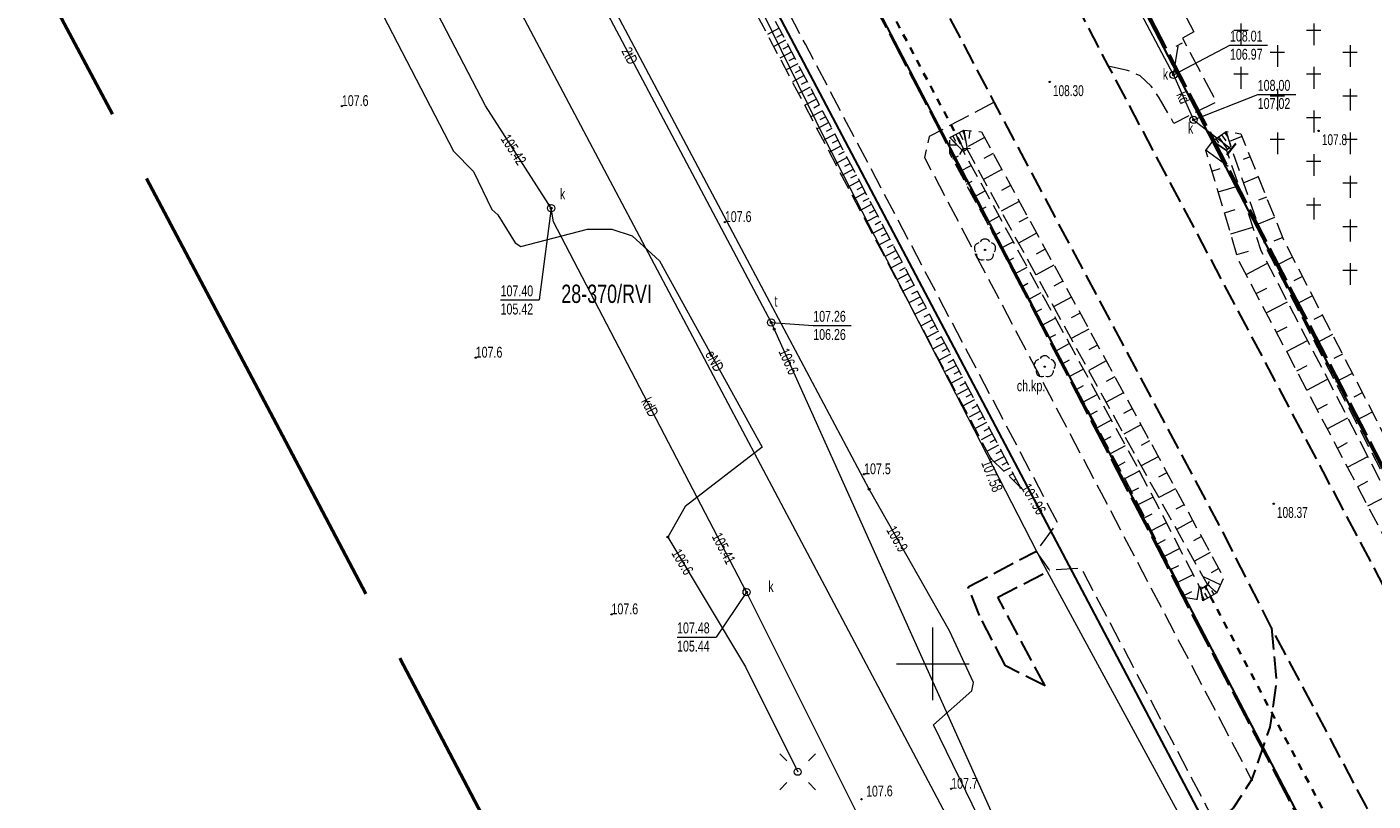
# Model space of a CAD drawing. Header units: metres. Extents: x 7529521 to 7531797, y 5723878 to 5728074.
# Tile 86 of 90: x 7529638 to 7529730, y 5727741 to 5727794. Entities that reach past the tile are written whole.
import ezdxf
from ezdxf.enums import TextEntityAlignment as Align

# ---------------------------------------------------------------- set-up
doc = ezdxf.new("R2010")
doc.units = ezdxf.units.M
for name, pattern in [('11', [3, 2.5, -0.5]), ('2_1', [0]), ('2_BUBZ02', [1.75, 1.25, -0.5]), ('2_BUBZ02G', [1.75, 1.25, -0.5]), ('2_KTJZ01', [2, 1.5, -0.5]), ('2_PTCM', [1.5, 1, -0.5]), ('4_1', [0]), ('4_SUPE_01', [0]), ('4_SUPK_01', [0]), ('4_SUPT_01', [0]), ('4_SUPW_01', [0]), ('GDE', [0]), ('GUK', [2, 1.5, -0.5]), ('GUZ', [1, 0.5, -0.5]), ('L_0_05', [1.75, 1.25, -0.5]), ('L_0_06', [2, 1.5, -0.5]), ('L_0_09', [2.5, 2, -0.5]), ('L_0_7E', [1, 0.5, -0.5]), ('L_0_BB', [0])]:
    doc.linetypes.add(name, pattern=pattern)
doc.layers.get('0').update_dxf_attribs({"color": 252})
for name, color, linetype, lineweight in [('brama', 252, 'Continuous', 18), ('BUBZ_L_1', 252, '2_BUBZ02', 18), ('chodnik', 252, 'L_0_06', 18), ('Dzialki', 80, 'GDE', 30), ('jezdnia', 252, 'L_0_06', 18), ('k', 252, 'Continuous', 18), ('Kontury', 252, 'GUK', 18), ('KTJZ_E_T_0', 252, 'Continuous', 15), ('KTJZ_L_0', 251, '2_KTJZ01', 30), ('MPZP', 130, '11', 40), ('Numery_konturow', 252, 'Continuous', 13), ('OBOP_T_1', 74, 'Continuous', 18), ('odwodnienie liniowe', 24, 'L_0_BB', 18), ('przepust', 252, 'L_0_7E', 35), ('PTCM_L_2', 252, '2_PTCM', 18), ('RTPW_T_0', 252, 'Continuous', 15), ('RTPW_T_1', 252, 'Continuous', 15), ('skarpa nieumocniona', 252, 'L_0_05', 18), ('skarpa umocniona', 252, 'Continuous', 18), ('SUPE_E_T_3', 240, 'Continuous', 15), ('SUPE_L_1', 240, '4_SUPE_01', 18), ('SUPE_L_3', 240, '4_SUPE_01', 18), ('SUPK_E_T_0', 24, 'Continuous', 15), ('SUPK_L_0', 24, '4_SUPK_01', 18), ('SUPT_E_T_0', 30, 'Continuous', 15), ('SUPT_L_0', 30, '4_SUPT_01', 18), ('SUPW_L_2', 150, '4_SUPW_01', 18), ('SUSM_T_0', 252, 'Continuous', 18), ('SUTE_T_0', 240, 'Continuous', 18), ('SUTK_T_0', 252, 'Continuous', 18), ('SUTT_T_0', 30, 'Continuous', 18), ('SUUK_E_T_9', 34, 'Continuous', 15), ('SUUK_T_2', 34, 'Continuous', 18), ('SUUK_T_5', 7, 'Continuous', 35), ('SUUT_E_T_9', 30, 'Continuous', 15), ('SUUT_T_1', 30, 'Continuous', 18), ('Uzytki', 252, 'GUZ', 18), ('wysokosci_naturalne', 7, 'Continuous', 18), ('wysokosci_sztuczne', 7, 'Continuous', 18)]:
    doc.layers.add(name, color=color, linetype=linetype, lineweight=lineweight)
doc.layers.add('zakres', color=7, linetype='L_0_09', lineweight=50, true_color=0xff05ff)
doc.styles.get("Standard").update_dxf_attribs({"font": 'arial.ttf'})

# ---------------------------------------------------------------- blocks, each defined once
blk = doc.blocks.new('2_OBOP02_01')
at = {"linetype": 'Continuous'}
blk.add_circle((0, 0), 0.045, dxfattribs=at)
for centre, start, end in [((-0.357, 0.116), 102.14447, 221.86002), ((0, 0.375), 30.14012, 149.85988), ((0.357, 0.116), 318.13998, 77.85553), ((-0.22, -0.303), 174.14818, 293.85423), ((0.22, -0.303), 246.14577, 5.85182)]:
    blk.add_arc(centre, 0.375, start, end, dxfattribs=at)
blk = doc.blocks.new('2_PTCM03_01')
at = {"linetype": 'Continuous'}
for p, q in [((0.5, 0.25), (-0.5, 0.25)), ((0, 0.75), (0, -0.75))]:
    blk.add_line(p, q, dxfattribs=at)
blk = doc.blocks.new('2_RTPW01')
at = {"linetype": 'Continuous'}
blk.add_circle((0, 0), 0.045, dxfattribs=at)
blk = doc.blocks.new('2_RTPW02')
at = {"linetype": 'Continuous'}
blk.add_circle((0, 0), 0.045, dxfattribs=at)
blk = doc.blocks.new('4_SUSM01')
at = {"color": 240, "linetype": 'Continuous'}
for p, q in [((-0.742, 0.742), (-1.237, 1.237)), ((0.742, 0.742), (1.237, 1.237)), ((-0.742, -0.742), (-1.237, -1.237)), ((0.742, -0.742), (1.237, -1.237))]:
    blk.add_line(p, q, dxfattribs=at)
blk.add_circle((0, 0), 0.245, dxfattribs=at)
blk = doc.blocks.new('4_SUPS01_03')
at = {"linetype": 'Continuous'}
blk.add_circle((0, 0), 0.0625, dxfattribs=at)
blk = doc.blocks.new('4_SUPS01_05')
at = {"linetype": 'Continuous'}
blk.add_circle((0, 0), 0.0625, dxfattribs=at)
blk = doc.blocks.new('4_SUPS01_07')
at = {"linetype": 'Continuous'}
blk.add_circle((0, 0), 0.0625, dxfattribs=at)
blk = doc.blocks.new('4_SUUS15_05')
at = {"linetype": 'Continuous'}
blk.add_circle((0, 0), 0.25, dxfattribs=at)
blk = doc.blocks.new('4_SUUS23')
at = {"color": 24, "linetype": 'Continuous'}
blk.add_line((0, -0.5), (0, 0.5), dxfattribs=at)
blk = doc.blocks.new('4_SUUS15_07')
at = {"linetype": 'Continuous'}
blk.add_circle((0, 0), 0.25, dxfattribs=at)
blk = doc.blocks.new('L_0_BB_1')
at = {"color": 0, "linetype": 'Continuous', "lineweight": 13, "flags": 128}
blk.add_lwpolyline([(0, -0.5), (0, 0.5)], dxfattribs=at)
blk = doc.blocks.new('L_0_7E_2')
at = {"color": 0, "linetype": 'Continuous', "lineweight": 13, "flags": 128}
for points in [[(0, 0), (-0.53, 0.85)], [(0, 0), (-0.53, -0.85)]]:
    blk.add_lwpolyline(points, dxfattribs=at)
blk = doc.blocks.new('RTPW01')
at = {"linetype": 'Continuous', "lineweight": 13}
blk.add_hatch(color=0, dxfattribs=at).paths.add_polyline_path([(0, -0.09, 1), (0, 0.09, 1)])
at = {"color": 0, "linetype": 'Continuous', "lineweight": 13}
blk.add_circle((0, 0), 0.0906, dxfattribs=at)
blk = doc.blocks.new('RTPW02')
at = {"linetype": 'Continuous', "lineweight": 13}
blk.add_hatch(color=0, dxfattribs=at).paths.add_polyline_path([(0, -0.09, 1), (0, 0.09, 1)])
at = {"color": 0, "linetype": 'Continuous', "lineweight": 13}
blk.add_circle((0, 0), 0.0906, dxfattribs=at)

msp = doc.modelspace()

# ---------------------------------------------------------------- linework, layer by layer
at = {"layer": 'brama', "color": 252, "linetype": 'Continuous', "lineweight": 18, "flags": 128}
msp.add_lwpolyline([(7529715.5, 5727798.18), (7529717.96, 5727793.49)], dxfattribs=at)
at = {"layer": 'BUBZ_L_1', "linetype": '2_BUBZ02'}
for q in [(7529605.17, 5727951.62), (7529706.05, 5727762.12)]:
    msp.add_line((7529704.01, 5727764.11), q, dxfattribs=at)
at = {"layer": 'BUBZ_L_1', "linetype": '2_BUBZ02G'}
msp.add_line((7529706.05, 5727762.12), (7529606.22, 5727952.06), dxfattribs=at)
at = {"layer": 'BUBZ_L_1', "linetype": '2_1'}
for p, q in [((7529689.436, 5727793.73), (7529688.622, 5727793.302)), ((7529689.864, 5727792.916), (7529689.051, 5727792.489)), ((7529689.65, 5727793.323), (7529689.244, 5727793.109)), ((7529690.291, 5727792.103), (7529689.479, 5727791.676)), ((7529690.078, 5727792.509), (7529689.671, 5727792.296)), ((7529690.718, 5727791.291), (7529689.907, 5727790.865)), ((7529690.505, 5727791.697), (7529690.099, 5727791.484)), ((7529691.144, 5727790.481), (7529690.334, 5727790.055)), ((7529690.931, 5727790.886), (7529690.526, 5727790.673)), ((7529691.57, 5727789.671), (7529690.761, 5727789.246)), ((7529691.357, 5727790.076), (7529690.952, 5727789.863)), ((7529691.782, 5727789.266), (7529691.378, 5727789.054)), ((7529691.995, 5727788.862), (7529691.187, 5727788.437)), ((7529692.207, 5727788.458), (7529691.803, 5727788.246)), ((7529692.419, 5727788.054), (7529691.612, 5727787.63)), ((7529692.631, 5727787.651), (7529692.228, 5727787.439)), ((7529692.843, 5727787.247), (7529692.037, 5727786.824)), ((7529693.267, 5727786.441), (7529692.462, 5727786.018)), ((7529693.055, 5727786.844), (7529692.652, 5727786.632)), ((7529693.69, 5727785.636), (7529692.886, 5727785.214)), ((7529693.479, 5727786.039), (7529693.076, 5727785.827)), ((7529694.113, 5727784.832), (7529693.309, 5727784.41)), ((7529693.901, 5727785.234), (7529693.5, 5727785.023)), ((7529694.535, 5727784.029), (7529693.732, 5727783.608)), ((7529694.324, 5727784.431), (7529693.922, 5727784.22)), ((7529694.746, 5727783.628), (7529694.345, 5727783.417)), ((7529694.956, 5727783.227), (7529694.155, 5727782.806)), ((7529695.167, 5727782.827), (7529694.766, 5727782.616)), ((7529695.377, 5727782.426), (7529694.577, 5727782.006)), ((7529695.588, 5727782.026), (7529695.188, 5727781.816)), ((7529695.798, 5727781.626), (7529694.998, 5727781.206)), ((7529696.218, 5727780.827), (7529695.419, 5727780.407)), ((7529696.008, 5727781.226), (7529695.608, 5727781.016)), ((7529696.637, 5727780.029), (7529695.84, 5727779.609)), ((7529696.428, 5727780.428), (7529696.029, 5727780.218)), ((7529697.056, 5727779.231), (7529696.26, 5727778.813)), ((7529696.847, 5727779.63), (7529696.449, 5727779.42)), ((7529697.475, 5727778.435), (7529696.679, 5727778.017)), ((7529697.266, 5727778.833), (7529696.868, 5727778.624)), ((7529697.893, 5727777.64), (7529697.098, 5727777.222)), ((7529697.684, 5727778.037), (7529697.287, 5727777.828)), ((7529698.102, 5727777.242), (7529697.705, 5727777.034)), ((7529698.311, 5727776.845), (7529697.517, 5727776.428)), ((7529698.519, 5727776.448), (7529698.123, 5727776.24)), ((7529698.728, 5727776.052), (7529697.935, 5727775.635)), ((7529698.936, 5727775.655), (7529698.54, 5727775.447)), ((7529699.144, 5727775.259), (7529698.352, 5727774.843)), ((7529699.56, 5727774.468), (7529698.769, 5727774.052)), ((7529699.352, 5727774.863), (7529698.957, 5727774.655)), ((7529699.976, 5727773.677), (7529699.186, 5727773.262)), ((7529699.768, 5727774.072), (7529699.373, 5727773.865)), ((7529700.391, 5727772.887), (7529699.602, 5727772.473)), ((7529700.183, 5727773.282), (7529699.789, 5727773.075)), ((7529700.598, 5727772.493), (7529700.204, 5727772.286)), ((7529700.805, 5727772.099), (7529700.017, 5727771.685)), ((7529701.012, 5727771.705), (7529700.619, 5727771.498)), ((7529701.219, 5727771.311), (7529700.432, 5727770.897)), ((7529701.426, 5727770.917), (7529701.033, 5727770.711)), ((7529701.633, 5727770.524), (7529700.847, 5727770.111)), ((7529702.046, 5727769.738), (7529701.261, 5727769.326)), ((7529701.839, 5727770.131), (7529701.447, 5727769.925)), ((7529702.458, 5727768.953), (7529701.674, 5727768.541)), ((7529702.252, 5727769.346), (7529701.86, 5727769.139)), ((7529702.871, 5727768.169), (7529702.087, 5727767.758)), ((7529702.665, 5727768.561), (7529702.273, 5727768.355)), ((7529703.282, 5727767.386), (7529702.5, 5727766.975)), ((7529703.076, 5727767.778), (7529702.685, 5727767.572)), ((7529703.488, 5727766.995), (7529703.097, 5727766.79)), ((7529703.693, 5727766.604), (7529702.912, 5727766.193)), ((7529703.899, 5727766.213), (7529703.508, 5727766.008)), ((7529704.104, 5727765.823), (7529703.323, 5727765.413)), ((7529704.309, 5727765.433), (7529703.919, 5727765.228)), ((7529704.514, 5727765.043), (7529703.734, 5727764.633)), ((7529704.923, 5727764.263), (7529704.228, 5727763.898)), ((7529704.719, 5727764.653), (7529704.329, 5727764.448)), ((7529705.128, 5727763.874), (7529704.739, 5727763.669)), ((7529705.333, 5727763.485), (7529704.89, 5727763.252)), ((7529705.538, 5727763.095), (7529705.221, 5727762.929)), ((7529705.742, 5727762.706), (7529705.552, 5727762.606)), ((7529705.947, 5727762.316), (7529705.883, 5727762.283))]:
    msp.add_line(p, q, dxfattribs=at)
at = {"layer": 'chodnik', "color": 252, "lineweight": 18, "flags": 128}
for points in [[(7529719.41, 5727739.1), (7529710.22, 5727756.59), (7529708.05, 5727756.45), (7529707.12, 5727757.76), (7529708.58, 5727759.71), (7529691.23, 5727792.64), (7529675.26, 5727822.96)], [(7529717.96, 5727793.49), (7529717.17, 5727793.05), (7529719.51, 5727788.67), (7529716.58, 5727787.19), (7529715.58, 5727788.94), (7529715.03, 5727789.76), (7529714.27, 5727790.45), (7529713.4, 5727790.83), (7529712.07, 5727791.13)], [(7529704.22, 5727788.65), (7529699.74, 5727786.28), (7529699.42, 5727784.85), (7529711.57, 5727761.78), (7529721.93, 5727742.02)]]:
    msp.add_lwpolyline(points, dxfattribs=at)
at = {"layer": 'Dzialki'}
for p, q in [((7529572.62, 5728016.02), (7529723.55, 5727729.88)), ((7529755.17, 5727682.11), (7529648.46, 5727886.57)), ((7529695.88, 5727830.91), (7529733.92, 5727757.62))]:
    msp.add_line(p, q, dxfattribs=at)
at = {"layer": 'jezdnia', "color": 251, "lineweight": 30, "flags": 128}
for points in [[(7529691.09, 5727830.87), (7529707.47, 5727799.92), (7529712.07, 5727791.13), (7529726.83, 5727763.24), (7529737.15, 5727743.67), (7529748.49, 5727722.19), (7529759.95, 5727700.53), (7529774.51, 5727673.1), (7529786.56, 5727650.33), (7529799.02, 5727626.67), (7529815.06, 5727596.45), (7529826.26, 5727575.13), (7529839.99, 5727549.18), (7529856.24, 5727518.3), (7529870.76, 5727490.93), (7529880.14, 5727473.23)], [(7529873.09, 5727469.59), (7529863.47, 5727487.68), (7529849.39, 5727514.32), (7529832.85, 5727545.65), (7529819.44, 5727571.03), (7529807.76, 5727593.05), (7529791.96, 5727622.96), (7529779.37, 5727646.68), (7529767.44, 5727669.23), (7529763.72, 5727676.13), (7529752.62, 5727697.22), (7529741.62, 5727718.07), (7529735.02, 5727730.45), (7529729.78, 5727740.26), (7529723.3, 5727752.49), (7529719.93, 5727759.11), (7529704.22, 5727788.65), (7529700.19, 5727796.33), (7529683.78, 5727827.48)], [(7529723.3, 5727752.49), (7529723.64, 5727748.74), (7529723.18, 5727745.65), (7529721.93, 5727742.02), (7529720.67, 5727740.07), (7529719.41, 5727739.1), (7529721.85, 5727733.73), (7529724.02, 5727734.81), (7529725.58, 5727735.29), (7529727.37, 5727735.49), (7529729.19, 5727734.99), (7529730.91, 5727733.95), (7529733.13, 5727732.21), (7529735.02, 5727730.45)]]:
    msp.add_lwpolyline(points, dxfattribs=at)
at = {"layer": 'k', "linetype": 'Continuous', "lineweight": 18, "flags": 128}
for points in [[(7529700, 5727747.5), (7529700, 5727752.5)], [(7529697.5, 5727750), (7529702.5, 5727750)]]:
    msp.add_lwpolyline(points, dxfattribs=at)
at = {"layer": 'Kontury'}
msp.add_line((7529755.17, 5727682.11), (7529648.46, 5727886.57), dxfattribs=at)
at = {"layer": 'KTJZ_L_0', "linetype": '2_KTJZ01'}
for p, q in [((7529702.43, 5727755.3), (7529707.12, 5727757.76)), ((7529704.48, 5727754.59), (7529708.05, 5727756.45)), ((7529703.21, 5727753.34), (7529702.43, 5727755.3)), ((7529707.73, 5727748.48), (7529704.48, 5727754.59)), ((7529705, 5727749.86), (7529703.21, 5727753.34)), ((7529707.73, 5727748.48), (7529705, 5727749.86))]:
    msp.add_line(p, q, dxfattribs=at)
at = {"layer": 'MPZP'}
for points in [[(7529755.108, 5727681.966), (7529738.479, 5727713.961), (7529717.622, 5727753.879), (7529696.245, 5727794.898), (7529618.258, 5727942.56), (7529593.223, 5727989.501), (7529577.62, 5728018.773), (7529567.815, 5728037.461), (7529564.952, 5728042.843)], [(7529784.691, 5727772.895), (7529784.63, 5727772.881), (7529734.002, 5727757.724), (7529695.799, 5727831.427), (7529747.998, 5727841.498)]]:
    msp.add_lwpolyline(points, dxfattribs=at)
at = {"layer": 'przepust', "color": 24, "lineweight": 35, "flags": 128}
for points in [[(7529696.57, 5727795.96), (7529702.09, 5727785.49)], [(7529734.73, 5727725.03), (7529718.78, 5727755.24)]]:
    msp.add_lwpolyline(points, dxfattribs=at)
at = {"layer": 'skarpa nieumocniona', "color": 252, "lineweight": 18, "flags": 128}
for points in [[(7529703.34, 5727786.6), (7529715.45, 5727764.37), (7529720.01, 5727755.91), (7529719.54, 5727754.88), (7529718.89, 5727755.46), (7529714.37, 5727763.56), (7529702.35, 5727785.41), (7529702.14, 5727786.73)], [(7529720.51, 5727785.62), (7529720.21, 5727785.32), (7529719.26, 5727785.97), (7529720.17, 5727786.62)], [(7529858.92, 5727520.36), (7529843.13, 5727550.74), (7529829.54, 5727576.54), (7529818.17, 5727598.1), (7529802.25, 5727628.37), (7529789.72, 5727651.74), (7529777.43, 5727674.73), (7529763.01, 5727702.36), (7529751.66, 5727723.77), (7529747.02, 5727732.68), (7529742.07, 5727742.55), (7529740.3, 5727746.07), (7529736.28, 5727752.79), (7529722.96, 5727778.55), (7529720.51, 5727785.62), (7529720.17, 5727786.62), (7529721.18, 5727786.48), (7529724.18, 5727779.07), (7529737.32, 5727753.55), (7529741.39, 5727746.1), (7529742.57, 5727742.92), (7529747.41, 5727733.07), (7529748.3, 5727732.22), (7529752.64, 5727724.24), (7529763.4, 5727702.64), (7529778.13, 5727675.21), (7529790.55, 5727652.18), (7529803.03, 5727628.86), (7529819.57, 5727598.9), (7529831.73, 5727577.64), (7529844.97, 5727551.67), (7529860.4, 5727521.06), (7529876.28, 5727494.45), (7529882.07, 5727494.15), (7529885.62, 5727490.52), (7529890.11, 5727480.28), (7529885.98, 5727473.4), (7529884.03, 5727475.04), (7529874.36, 5727492.23)], [(7529714.18, 5727763.33), (7529718.43, 5727755.14), (7529718.58, 5727754.35), (7529717.41, 5727754.54), (7529713.24, 5727762.7), (7529701.17, 5727785.11), (7529701.16, 5727786.21), (7529702.1, 5727785.26)], [(7529873.95, 5727492.02), (7529883.15, 5727474.73), (7529881.53, 5727473.69), (7529872.27, 5727491.4), (7529857.46, 5727519.14), (7529841.38, 5727549.79), (7529827.75, 5727575.78), (7529816.4, 5727596.89), (7529800.43, 5727627.4), (7529788.07, 5727650.98), (7529775.85, 5727673.83), (7529761.3, 5727701.31), (7529749.89, 5727722.83), (7529745.5, 5727731.66), (7529738.59, 5727744.81), (7529734.71, 5727751.78), (7529721.04, 5727777.76), (7529718.78, 5727785.32), (7529719.26, 5727785.97), (7529720.21, 5727785.32), (7529722.57, 5727778.44), (7529735.98, 5727752.58), (7529740.01, 5727745.83), (7529746.87, 5727731.94), (7529751.37, 5727723.57), (7529762.58, 5727702.14), (7529777.07, 5727674.48), (7529789.27, 5727651.65), (7529801.89, 5727628.09), (7529817.98, 5727597.91), (7529829.11, 5727576.38), (7529842.73, 5727550.66), (7529858.69, 5727520.28)]]:
    msp.add_lwpolyline(points, close=True, dxfattribs=at)
at = {"layer": 'skarpa nieumocniona', "color": 252, "linetype": 'Continuous', "lineweight": 18, "flags": 128}
for points in [[(7529702.539, 5727786.685), (7529702.483, 5727786.142)], [(7529719.865, 5727786.406), (7529720.162, 5727785.99)], [(7529720.068, 5727786.551), (7529720.309, 5727786.214)], [(7529701.169, 5727785.71), (7529701.651, 5727785.714)], [(7529703.552, 5727786.212), (7529702.427, 5727785.599)], [(7529719.458, 5727786.116), (7529719.651, 5727785.845)], [(7529719.661, 5727786.261), (7529720.28, 5727785.393)], [(7529721.264, 5727786.286), (7529720.402, 5727785.938)], [(7529701.365, 5727784.758), (7529701.754, 5727784.967)], [(7529704.15, 5727785.114), (7529703.518, 5727784.77)], [(7529718.802, 5727785.341), (7529720.322, 5727784.242)], [(7529721.827, 5727784.896), (7529721.36, 5727784.707)], [(7529701.839, 5727783.878), (7529702.625, 5727784.301)], [(7529704.748, 5727784.016), (7529703.489, 5727783.331)], [(7529719.204, 5727783.908), (7529719.763, 5727784.075)], [(7529702.313, 5727782.997), (7529702.711, 5727783.211)], [(7529705.345, 5727782.918), (7529704.718, 5727782.577)], [(7529719.634, 5727782.471), (7529721.044, 5727782.893)], [(7529722.389, 5727783.505), (7529721.385, 5727783.099)], [(7529702.787, 5727782.117), (7529703.591, 5727782.549)], [(7529705.943, 5727781.821), (7529704.694, 5727781.14)], [(7529722.951, 5727782.115), (7529722.415, 5727781.897)], [(7529703.261, 5727781.236), (7529703.667, 5727781.455)], [(7529720.063, 5727781.034), (7529720.797, 5727781.253)], [(7529703.736, 5727780.356), (7529704.556, 5727780.798)], [(7529706.541, 5727780.723), (7529705.919, 5727780.384)], [(7529720.493, 5727779.597), (7529722.018, 5727780.053)], [(7529723.514, 5727780.724), (7529722.37, 5727780.261)], [(7529704.21, 5727779.475), (7529704.624, 5727779.698)], [(7529704.684, 5727778.595), (7529705.522, 5727779.046)], [(7529707.139, 5727779.625), (7529705.899, 5727778.95)], [(7529724.076, 5727779.334), (7529723.469, 5727779.088)], [(7529707.736, 5727778.527), (7529707.119, 5727778.191)], [(7529720.922, 5727778.16), (7529721.713, 5727778.396)], [(7529705.158, 5727777.714), (7529705.581, 5727777.942)], [(7529705.632, 5727776.834), (7529706.487, 5727777.294)], [(7529708.334, 5727777.429), (7529707.105, 5727776.76)], [(7529721.546, 5727776.802), (7529723.019, 5727777.577)], [(7529724.74, 5727777.989), (7529723.566, 5727777.385)], [(7529708.932, 5727776.332), (7529708.32, 5727775.998)], [(7529725.426, 5727776.655), (7529724.841, 5727776.354)], [(7529706.106, 5727775.953), (7529706.538, 5727776.186)], [(7529706.58, 5727775.073), (7529707.453, 5727775.543)], [(7529722.244, 5727775.474), (7529722.977, 5727775.859)], [(7529726.113, 5727775.322), (7529724.944, 5727774.72)], [(7529707.054, 5727774.192), (7529707.495, 5727774.43)], [(7529709.53, 5727775.234), (7529708.31, 5727774.57)], [(7529722.943, 5727774.147), (7529724.4, 5727774.913)], [(7529707.528, 5727773.312), (7529708.418, 5727773.791)], [(7529710.128, 5727774.136), (7529709.52, 5727773.805)], [(7529726.799, 5727773.988), (7529726.216, 5727773.688)], [(7529708.003, 5727772.431), (7529708.452, 5727772.673)], [(7529710.725, 5727773.038), (7529709.515, 5727772.379)], [(7529723.641, 5727772.819), (7529724.366, 5727773.2)], [(7529727.486, 5727772.654), (7529726.322, 5727772.056)], [(7529708.477, 5727771.551), (7529709.383, 5727772.039)], [(7529711.323, 5727771.94), (7529710.721, 5727771.612)], [(7529724.339, 5727771.492), (7529725.781, 5727772.25)], [(7529708.951, 5727770.67), (7529709.408, 5727770.917)], [(7529711.921, 5727770.843), (7529710.721, 5727770.189)], [(7529728.172, 5727771.321), (7529727.592, 5727771.022)], [(7529709.425, 5727769.79), (7529710.349, 5727770.288)], [(7529712.519, 5727769.745), (7529711.921, 5727769.419)], [(7529725.038, 5727770.164), (7529725.754, 5727770.541)], [(7529728.858, 5727769.987), (7529727.7, 5727769.391)], [(7529709.899, 5727768.91), (7529710.365, 5727769.161)], [(7529725.736, 5727768.837), (7529727.161, 5727769.586)], [(7529710.373, 5727768.029), (7529711.314, 5727768.536)], [(7529713.117, 5727768.647), (7529711.926, 5727767.999)], [(7529726.435, 5727767.509), (7529727.143, 5727767.882)], [(7529729.545, 5727768.653), (7529728.967, 5727768.356)], [(7529710.847, 5727767.149), (7529711.322, 5727767.404)], [(7529713.714, 5727767.549), (7529713.122, 5727767.227)], [(7529730.231, 5727767.32), (7529729.078, 5727766.726)], [(7529711.321, 5727766.268), (7529712.28, 5727766.784)], [(7529714.312, 5727766.451), (7529713.132, 5727765.809)], [(7529727.133, 5727766.182), (7529728.542, 5727766.923)], [(7529711.795, 5727765.388), (7529712.279, 5727765.648)], [(7529714.91, 5727765.354), (7529714.322, 5727765.034)], [(7529727.831, 5727764.854), (7529728.532, 5727765.223)], [(7529712.269, 5727764.507), (7529713.245, 5727765.033)], [(7529715.507, 5727764.256), (7529714.335, 5727763.623)], [(7529728.53, 5727763.527), (7529729.923, 5727764.26)], [(7529712.744, 5727763.627), (7529713.236, 5727763.892)], [(7529713.218, 5727762.746), (7529714.209, 5727763.28)], [(7529716.101, 5727763.156), (7529715.522, 5727762.843)], [(7529729.228, 5727762.199), (7529729.921, 5727762.563)], [(7529713.673, 5727761.856), (7529714.177, 5727762.113)], [(7529714.128, 5727760.966), (7529715.14, 5727761.482)], [(7529716.695, 5727762.056), (7529715.553, 5727761.439)], [(7529729.926, 5727760.872), (7529731.304, 5727761.596)], [(7529717.289, 5727760.956), (7529716.725, 5727760.652)], [(7529714.583, 5727760.075), (7529715.092, 5727760.335)], [(7529715.038, 5727759.184), (7529716.06, 5727759.707)], [(7529717.883, 5727759.856), (7529716.771, 5727759.256)], [(7529718.476, 5727758.756), (7529717.929, 5727758.46)], [(7529715.492, 5727758.294), (7529716.006, 5727758.556)], [(7529715.947, 5727757.403), (7529716.98, 5727757.931)], [(7529716.402, 5727756.512), (7529716.921, 5727756.778)], [(7529719.07, 5727757.656), (7529717.99, 5727757.073)], [(7529716.857, 5727755.622), (7529717.9, 5727756.155)], [(7529719.798, 5727755.442), (7529718.617, 5727755.991)], [(7529719.664, 5727756.556), (7529719.141, 5727756.273)], [(7529717.311, 5727754.731), (7529717.815, 5727754.989)], [(7529718.185, 5727754.415), (7529718.319, 5727755.246)]]:
    msp.add_lwpolyline(points, dxfattribs=at)
at = {"layer": 'skarpa umocniona', "linetype": 'Continuous', "lineweight": 18, "flags": 128}
for points in [[(7529702.35, 5727785.41), (7529702.1, 5727785.26), (7529701.16, 5727786.21), (7529702.14, 5727786.73)], [(7529719.54, 5727754.88), (7529718.58, 5727754.35), (7529718.43, 5727755.14), (7529718.89, 5727755.46)]]:
    msp.add_lwpolyline(points, close=True, dxfattribs=at)
for points in [[(7529701.59, 5727786.435), (7529702.183, 5727785.311)], [(7529701.811, 5727786.551), (7529702.064, 5727786.071)], [(7529702.032, 5727786.668), (7529702.201, 5727786.348)], [(7529701.369, 5727786.318), (7529701.549, 5727785.976)], [(7529719.128, 5727754.652), (7529718.74, 5727755.358)], [(7529719.347, 5727754.772), (7529719.196, 5727755.046)], [(7529718.69, 5727754.411), (7529718.503, 5727754.751)], [(7529718.909, 5727754.531), (7529718.722, 5727754.871)]]:
    msp.add_lwpolyline(points, dxfattribs=at)
at = {"layer": 'SUPE_L_1', "linetype": '4_SUPE_01'}
for p, q in [((7529687.05, 5727778.17), (7529673.68, 5727803.35)), ((7529695.62, 5727762.02), (7529687.05, 5727778.17)), ((7529701.14, 5727752.28), (7529695.62, 5727762.02)), ((7529702.8, 5727748.73), (7529701.14, 5727752.28)), ((7529702.69, 5727748.15), (7529702.8, 5727748.73)), ((7529700.04, 5727745.8), (7529702.69, 5727748.15)), ((7529709.22, 5727726.99), (7529700.04, 5727745.8))]:
    msp.add_line(p, q, dxfattribs=at)
at = {"layer": 'SUPE_L_3', "linetype": '4_SUPE_01'}
for p, q in [((7529657.31, 5727804.04), (7529667.02, 5727785.27)), ((7529667.02, 5727785.27), (7529668.39, 5727783.87)), ((7529668.39, 5727783.87), (7529669.67, 5727781.27)), ((7529669.67, 5727781.27), (7529670.08, 5727780.9)), ((7529670.08, 5727780.9), (7529671.27, 5727778.97)), ((7529671.65, 5727778.73), (7529676.23, 5727779.92)), ((7529676.23, 5727779.92), (7529677.91, 5727779.9)), ((7529677.91, 5727779.9), (7529679.32, 5727779.46)), ((7529679.32, 5727779.46), (7529681.19, 5727777.73)), ((7529671.27, 5727778.97), (7529671.65, 5727778.73)), ((7529681.19, 5727777.73), (7529688.26, 5727764.91)), ((7529688.26, 5727764.91), (7529682.95, 5727760.83)), ((7529682.95, 5727760.83), (7529681.76, 5727758.73)), ((7529681.76, 5727758.73), (7529687.12, 5727749.79)), ((7529687.12, 5727749.79), (7529690.7, 5727742.58))]:
    msp.add_line(p, q, dxfattribs=at)
at = {"layer": 'SUPK_L_0', "linetype": '4_SUPK_01'}
for p, q in [((7529716.56, 5727790.52), (7529668.48, 5727881.48)), ((7529669.23, 5727788.39), (7529655.61, 5727814.67)), ((7529716.56, 5727790.52), (7529716.87, 5727792.51)), ((7529716.56, 5727790.52), (7529717.94, 5727787.43)), ((7529673.74, 5727781.36), (7529669.23, 5727788.39)), ((7529717.94, 5727787.43), (7529720.54, 5727785.42)), ((7529673.91, 5727780.41), (7529673.74, 5727781.36)), ((7529687.19, 5727754.94), (7529673.91, 5727780.41)), ((7529697.6, 5727734.12), (7529687.19, 5727754.94))]:
    msp.add_line(p, q, dxfattribs=at)
at = {"layer": 'SUPK_L_0', "linetype": '4_1'}
for p, q in [((7529716.56, 5727790.52), (7529668.48, 5727881.48)), ((7529669.23, 5727788.39), (7529655.61, 5727814.67)), ((7529716.56, 5727790.52), (7529716.87, 5727792.51)), ((7529716.56, 5727790.52), (7529717.94, 5727787.43)), ((7529673.74, 5727781.36), (7529669.23, 5727788.39)), ((7529717.94, 5727787.43), (7529720.54, 5727785.42)), ((7529673.91, 5727780.41), (7529673.74, 5727781.36)), ((7529687.19, 5727754.94), (7529673.91, 5727780.41)), ((7529697.6, 5727734.12), (7529687.19, 5727754.94))]:
    msp.add_line(p, q, dxfattribs=at)
at = {"layer": 'SUPT_L_0', "linetype": '4_SUPT_01'}
for p, q in [((7529668.92, 5727811.12), (7529688.88, 5727773.49)), ((7529692.56, 5727786.13), (7529682.07, 5727807.56)), ((7529707.6, 5727756.88), (7529692.56, 5727786.13)), ((7529688.88, 5727773.49), (7529707.21, 5727732.75)), ((7529737.4, 5727702.05), (7529707.6, 5727756.88))]:
    msp.add_line(p, q, dxfattribs=at)
at = {"layer": 'SUPW_L_2', "linetype": '4_SUPW_01'}
msp.add_line((7529669.33, 5727799.22), (7529701.89, 5727737.79), dxfattribs=at)
at = {"layer": 'SUPW_L_2', "linetype": '4_1'}
msp.add_line((7529669.33, 5727799.22), (7529701.89, 5727737.79), dxfattribs=at)
at = {"layer": 'SUTK_T_0', "linetype": 'Continuous'}
for p, q in [((7529716.56, 5727790.52), (7529720.44, 5727792.57)), ((7529720.44, 5727792.57), (7529723.019, 5727792.57)), ((7529717.94, 5727787.43), (7529722.35, 5727789.18)), ((7529722.35, 5727789.18), (7529724.983, 5727789.18)), ((7529673.74, 5727781.36), (7529672.92, 5727775.04)), ((7529670.26, 5727775.04), (7529672.92, 5727775.04)), ((7529687.19, 5727754.94), (7529685.09, 5727751.85)), ((7529682.403, 5727751.85), (7529685.09, 5727751.85))]:
    msp.add_line(p, q, dxfattribs=at)
at = {"layer": 'SUTT_T_0', "linetype": 'Continuous'}
for p, q in [((7529688.88, 5727773.49), (7529691.77, 5727773.29)), ((7529691.77, 5727773.29), (7529694.376, 5727773.29))]:
    msp.add_line(p, q, dxfattribs=at)
at = {"layer": 'Uzytki'}
for p, q in [((7529648.46, 5727886.57), (7529755.17, 5727682.11)), ((7529695.88, 5727830.91), (7529733.92, 5727757.62))]:
    msp.add_line(p, q, dxfattribs=at)
at = {"layer": 'wysokosci_naturalne', "color": 252}
msp.add_point((7529726.54, 5727786.67), dxfattribs=at)
at = {"layer": 'wysokosci_sztuczne', "color": 252}
for p in [(7529708.04, 5727790.04), (7529723.45, 5727761.02)]:
    msp.add_point(p, dxfattribs=at)
at = {"layer": 'zakres', "color": 210, "lineweight": 50, "ltscale": 10}
msp.add_lwpolyline([(7530152.66, 5726824.25), (7529893.98, 5727312.41), (7529655.25, 5727765.72), (7529520.835, 5728019.58), (7529624.442, 5728074.211), (7529680.51, 5727967.68), (7529859.76, 5727632.54), (7529930.53, 5727498.32), (7530038.61, 5727292.3), (7530118.22, 5727141.23), (7530175.57, 5727034.73), (7530261.4, 5726875.73), (7530322.6, 5726755.46)], dxfattribs=at)

# ---------------------------------------------------------------- block references
at = {"layer": 'OBOP_T_1', "color": 74}
for p in [(7529703.59, 5727778.48), (7529707.7, 5727770.45)]:
    msp.add_blockref('2_OBOP02_01', p, dxfattribs=at)
at = {"layer": 'odwodnienie liniowe', "color": 252, "linetype": 'Continuous', "xscale": 0.5, "yscale": 0.5, "zscale": 0.5, "rotation": 117.83}
msp.add_blockref('L_0_BB_1', (7529716.94, 5727792.59), dxfattribs=at)
at = {"layer": 'przepust', "color": 252, "linetype": 'Continuous'}
for p, xscale, yscale, zscale, rotation in [((7529702.09, 5727785.49), 0.4999999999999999, 0.4999999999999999, 0.4999999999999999, 117.8), ((7529718.78, 5727755.24), 0.5, 0.5, 0.5, 297.83)]:
    msp.add_blockref('L_0_7E_2', p, dxfattribs=dict(at, xscale=xscale, yscale=yscale, zscale=zscale, rotation=rotation))
at = {"layer": 'PTCM_L_2'}
for p in [(7529721.2, 5727793.32), (7529726.2, 5727793.32), (7529723.7, 5727791.82), (7529728.7, 5727791.82), (7529721.2, 5727790.32), (7529726.2, 5727790.32), (7529723.7, 5727788.82), (7529728.7, 5727788.82), (7529726.2, 5727787.32), (7529723.7, 5727785.82), (7529728.7, 5727785.82), (7529726.2, 5727784.32), (7529728.7, 5727782.82), (7529726.2, 5727781.32), (7529728.7, 5727779.82), (7529728.7, 5727776.82)]:
    msp.add_blockref('2_PTCM03_01', p, dxfattribs=at)
at = {"layer": 'RTPW_T_0'}
for p in [(7529659.34, 5727788.38), (7529685.69, 5727780.4), (7529668.55, 5727771.07), (7529695.27, 5727763.05), (7529677.89, 5727753.41), (7529701.26, 5727741.41), (7529695.09, 5727740.69)]:
    msp.add_blockref('2_RTPW01', p, dxfattribs=at)
at = {"layer": 'RTPW_T_1'}
for p in [(7529704.01, 5727764.11), (7529706.05, 5727762.12), (7529721.93, 5727742)]:
    msp.add_blockref('2_RTPW02', p, dxfattribs=at)
at = {"layer": 'SUSM_T_0', "color": 240}
msp.add_blockref('4_SUSM01', (7529690.7, 5727742.58), dxfattribs=at)
at = {"layer": 'SUTE_T_0'}
for p in [(7529695.62, 5727762.02), (7529681.76, 5727758.73)]:
    msp.add_blockref('4_SUPS01_03', p, dxfattribs=at)
at = {"layer": 'SUTK_T_0'}
for p in [(7529716.56, 5727790.52), (7529717.94, 5727787.43), (7529673.61, 5727781.57), (7529673.74, 5727781.36), (7529687.07, 5727755.16), (7529687.19, 5727754.94)]:
    msp.add_blockref('4_SUPS01_05', p, dxfattribs=at)
at = {"layer": 'SUTT_T_0'}
for p in [(7529688.88, 5727773.49), (7529689.09, 5727773.03)]:
    msp.add_blockref('4_SUPS01_07', p, dxfattribs=at)
at = {"layer": 'SUUK_T_2'}
for p in [(7529716.56, 5727790.52), (7529717.94, 5727787.43), (7529673.74, 5727781.36), (7529687.19, 5727754.94)]:
    msp.add_blockref('4_SUUS15_05', p, dxfattribs=at)
at = {"layer": 'SUUK_T_5', "color": 24, "rotation": 142.2900151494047}
msp.add_blockref('4_SUUS23', (7529720.54, 5727785.42), dxfattribs=at)
at = {"layer": 'SUUT_T_1'}
msp.add_blockref('4_SUUS15_07', (7529688.88, 5727773.49), dxfattribs=at)
at = {"layer": 'wysokosci_naturalne', "color": 252, "linetype": 'Continuous', "xscale": 0.5, "yscale": 0.5, "zscale": 0.5}
msp.add_blockref('RTPW01', (7529726.54, 5727786.67), dxfattribs=at)
at = {"layer": 'wysokosci_sztuczne', "color": 252, "linetype": 'Continuous', "xscale": 0.5, "yscale": 0.5, "zscale": 0.5}
for p in [(7529708.04, 5727790.04), (7529723.45, 5727761.02)]:
    msp.add_blockref('RTPW02', p, dxfattribs=at)

# ---------------------------------------------------------------- texts
at = {"layer": 'KTJZ_E_T_0', "width": 0.7}
msp.add_text('ch.kp.', height=0.75, dxfattribs=at).set_placement((7529705.78, 5727768.76))
at = {"layer": 'Numery_konturow', "width": 0.7}
msp.add_text('28-370/RVI', height=1.26, dxfattribs=at).set_placement((7529680.671, 5727776.096), align=Align.TOP_RIGHT)
at = {"layer": 'RTPW_T_0', "width": 0.7}
for s, p in [('107.6', (7529659.34, 5727788.38)), ('107.6', (7529685.69, 5727780.4)), ('107.6', (7529668.55, 5727771.07)), ('107.5', (7529695.27, 5727763.05)), ('107.6', (7529677.89, 5727753.41)), ('107.7', (7529701.26, 5727741.41))]:
    msp.add_text(s, height=0.75, dxfattribs=at).set_placement(p)
msp.add_text('107.6', height=0.75, rotation=1.02001, dxfattribs=at).set_placement((7529695.41, 5727740.86))
at = {"layer": 'RTPW_T_1', "width": 0.7}
msp.add_text('107.58', height=0.75, rotation=291.62, dxfattribs=at).set_placement((7529704.01, 5727764.11), align=Align.TOP_LEFT)
msp.add_text('107.96', height=0.75, rotation=300.35, dxfattribs=at).set_placement((7529706.05, 5727762.12))
at = {"layer": 'SUPE_E_T_3', "width": 0.7}
msp.add_text('eND', height=0.75, rotation=298.88, dxfattribs=at).set_placement((7529684.99, 5727770.84), align=Align.MIDDLE)
at = {"layer": 'SUPK_E_T_0', "width": 0.7}
for s, rotation, p in [('kd', 294.07, (7529717.25, 5727788.97)), ('kdD', 297.54, (7529680.55, 5727767.67))]:
    msp.add_text(s, height=0.75, rotation=rotation, dxfattribs=at).set_placement(p, align=Align.MIDDLE)
at = {"layer": 'SUPT_E_T_0', "width": 0.7}
msp.add_text('2tD', height=0.75, rotation=297.94, dxfattribs=at).set_placement((7529679.15, 5727791.84), align=Align.MIDDLE)
at = {"layer": 'SUTE_T_0', "width": 0.7}
for s, rotation, p in [('106.9', 299.59, (7529697.1, 5727759.4)), ('106.6', 300.94, (7529682.31, 5727757.81))]:
    msp.add_text(s, height=0.75, rotation=rotation, dxfattribs=at).set_placement(p, align=Align.MIDDLE_LEFT)
at = {"layer": 'SUTK_T_0', "width": 0.7}
for s, p in [('108.01', (7529720.44, 5727793.57)), ('106.97', (7529720.44, 5727792.32)), ('108.00', (7529722.35, 5727790.18)), ('107.02', (7529722.35, 5727788.93)), ('107.40', (7529670.26, 5727776.04)), ('105.42', (7529670.26, 5727774.79)), ('107.48', (7529682.403, 5727752.85)), ('105.44', (7529682.403, 5727751.6))]:
    msp.add_text(s, height=0.75, dxfattribs=at).set_placement(p, align=Align.TOP_LEFT)
msp.add_text('105.42', height=0.75, rotation=302.7, dxfattribs=at).set_placement((7529671.77, 5727784.44), align=Align.MIDDLE_RIGHT)
msp.add_text('105.41', height=0.75, rotation=297.53, dxfattribs=at).set_placement((7529685.62, 5727757.95), align=Align.MIDDLE)
at = {"layer": 'SUTT_T_0', "width": 0.7}
for s, p in [('107.26', (7529691.77, 5727774.29)), ('106.26', (7529691.77, 5727773.04))]:
    msp.add_text(s, height=0.75, dxfattribs=at).set_placement(p, align=Align.TOP_LEFT)
msp.add_text('106.6', height=0.75, rotation=294.22, dxfattribs=at).set_placement((7529689.71, 5727771.65), align=Align.MIDDLE_LEFT)
at = {"layer": 'SUUK_E_T_9', "width": 0.7}
for p in [(7529715.82, 5727790.2), (7529717.55, 5727786.49), (7529674.34, 5727781.96), (7529688.68, 5727754.95)]:
    msp.add_text('k', height=0.75, dxfattribs=at).set_placement(p)
at = {"layer": 'SUUT_E_T_9', "width": 0.7}
msp.add_text('t', height=0.75, dxfattribs=at).set_placement((7529689.1, 5727774.58))
at = {"layer": 'wysokosci_naturalne', "color": 252, "lineweight": 15, "width": 0.66}
msp.add_text('107.8', height=0.75, dxfattribs=at).set_placement((7529726.765, 5727785.695))
at = {"layer": 'wysokosci_sztuczne', "color": 252, "lineweight": 15, "width": 0.66}
for s, p in [('108.30', (7529708.265, 5727789.065)), ('108.37', (7529723.675, 5727760.045))]:
    msp.add_text(s, height=0.75, dxfattribs=at).set_placement(p)

doc.saveas('drawing.dxf')
